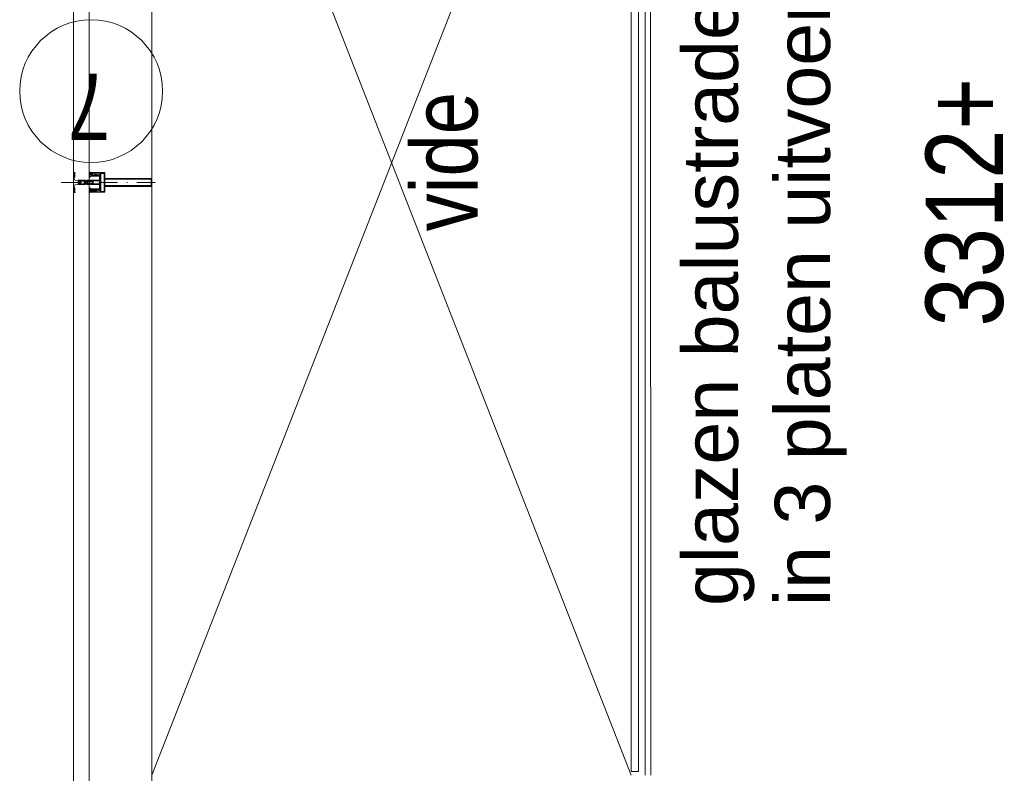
# Model space of a CAD drawing. Header units: millimetres. Extents: x 164327 to 368283, y 131426 to 274001.
# Tile 97 of 160: x 316544 to 319060, y 223458 to 225384. Entities that reach past the tile are written whole.
import ezdxf

# ---------------------------------------------------------------- set-up
doc = ezdxf.new("R2010")
doc.units = ezdxf.units.MM
doc.header["$LTSCALE"] = 400
doc.linetypes.add('STYLE_15', pattern=[0.240945, 0.11811, -0.059055, 0.004724, -0.059055])
doc.linetypes.add('STYLE_16', pattern=[0.177165, 0.11811, -0.059055])
for name, color, linetype, lineweight in [('mat-glas-hor', 5, 'Continuous', 15), ('mat-kalkzandsteen', 5, 'Continuous', 25), ('None', 7, 'Continuous', 9), ('Tekst', 140, 'Continuous', 15)]:
    doc.layers.add(name, color=color, linetype=linetype, lineweight=lineweight)
doc.styles.add('Arial', font='arial.ttf', dxfattribs={"height": 211.666667})
doc.styles.add('Arial Narrow', font='ARIALN.TTF', dxfattribs={"height": 222.25})

# ---------------------------------------------------------------- blocks, each defined once
blk = doc.blocks.new('*U1642')
at = {"layer": 'mat-glas-hor', "lineweight": 15}
blk.add_lwpolyline([(34121.1, 6870), (37231.1, 6870), (37231.1, 6852), (34121.1, 6852)], close=True, dxfattribs=at)
at = {"layer": 'None', "color": 43, "linetype": 'Continuous', "lineweight": 9}
blk.add_line((34111.1, 6835), (37241.1, 6835), dxfattribs=at)
at = {"layer": 'None', "color": 8, "linetype": 'Continuous', "lineweight": 5}
blk.add_line((34111.1, 6820), (37241.1, 6821), dxfattribs=at)
blk = doc.blocks.new('*U131')
at = {"layer": 'None', "color": 8, "lineweight": 5, "flags": 128}
for points in [[(-5, -154.3), (-5, -154.3, 0.414214), (-5.5, -154.8), (-5.5, -172.5), (-5.5, -172.5, 0.414214), (-5, -173), (-4, -173), (-4, -173, 0.414214), (-3.5, -172.5), (-3.5, -172.5, 0.414214), (-4, -172), (-4.5, -172), (-4.5, -168.8), (-4.5, -168.8, -0.414214), (-4, -168.3), (-2.7, -168.3), (-2.7, -168.3, 0.221695), (-1.9, -167.9), (-0.8, -166.5), (-0.8, -166.5, -0.466308), (0.8, -166.5), (2, -167.9), (2, -167.9, 0.221695), (2.7, -168.3), (4, -168.3), (4, -168.3, -0.414214), (4.5, -168.8), (4.5, -172), (4, -172), (4, -172, 0.414214), (3.5, -172.5), (3.5, -172.5, 0.414214), (4, -173), (5, -173), (5, -173, 0.414214), (5.5, -172.5), (5.5, -154.8), (5.5, -154.8, 0.414214), (5, -154.3), (4.7, -154.3), (4.7, -155), (4.7, -155, -0.414214), (4.4, -155.3), (4.1, -155.3), (4.1, -155.3, -0.414214), (3.3, -154.5), (3.3, -150.6), (3.3, -150.6, -0.414214), (4.1, -149.8), (4.4, -149.8), (4.4, -149.8, -0.414214), (4.7, -150.1), (4.7, -150.8), (5, -150.8), (5, -150.8, 0.414214), (5.5, -150.3), (5.5, -137.6), (5.5, -137.6, 0.351868), (5.3, -137.3), (5.3, -137.3, 0.351868), (4.9, -137.5), (4.1, -139.2), (4.1, -139.2, 0.314902), (4.2, -139.4), (4.5, -139.7), (4.5, -139.7, -0.198912), (4.5, -139.9), (4.5, -140.1), (4.5, -140.1, -0.198912), (4.5, -140.3), (4.2, -140.6), (4.2, -140.6, 0.414214), (4.2, -140.8), (4.5, -141.1), (4.5, -141.1, -0.198912), (4.5, -141.3), (4.5, -141.5), (4.5, -141.5, -0.198912), (4.5, -141.7), (4.2, -142), (4.2, -142, 0.414214), (4.2, -142.2), (4.5, -142.5), (4.5, -142.5, -0.198912), (4.5, -142.7), (4.5, -143.2), (4.5, -143.2, -0.087489), (4.5, -143.3), (4.2, -144.1), (4.2, -148.5), (4.2, -148.5, -0.414214), (3.9, -148.8), (-3.9, -148.8), (-3.9, -148.8, -0.414214), (-4.2, -148.5), (-4.2, -144.1), (-4.5, -143.3), (-4.5, -143.3, -0.087489), (-4.5, -143.2), (-4.5, -142.7), (-4.5, -142.7, -0.198912), (-4.4, -142.5), (-4.1, -142.2), (-4.1, -142.2, 0.414214), (-4.1, -142), (-4.4, -141.7), (-4.4, -141.7, -0.198912), (-4.5, -141.5), (-4.5, -141.3), (-4.5, -141.3, -0.198912), (-4.4, -141.1), (-4.1, -140.8), (-4.1, -140.8, 0.414214), (-4.1, -140.6), (-4.4, -140.3), (-4.4, -140.3, -0.198912), (-4.5, -140.1), (-4.5, -139.9), (-4.5, -139.9, -0.198912), (-4.4, -139.7), (-4.1, -139.4), (-4.1, -139.4, 0.314902), (-4.1, -139.2), (-4.9, -137.5), (-4.9, -137.5, 0.351868), (-5.3, -137.3), (-5.3, -137.3, 0.351868), (-5.5, -137.6), (-5.5, -150.3), (-5.5, -150.3, 0.414214), (-5, -150.8), (-4.7, -150.8), (-4.7, -150.1), (-4.7, -150.1, -0.414214), (-4.4, -149.8), (-4.1, -149.8), (-4.1, -149.8, -0.414214), (-3.3, -150.6), (-3.3, -154.5), (-3.3, -154.5, -0.414214), (-4.1, -155.3), (-4.4, -155.3), (-4.4, -155.3, -0.414214), (-4.7, -155), (-4.7, -154.3)], [(-1.8, -149.8, 0.414214), (-2.3, -150.3), (-2.3, -155.1), (-2.3, -155.1, 0.414214), (-2.1, -155.3), (2.1, -155.3), (2.1, -155.3, 0.414214), (2.3, -155.1), (2.3, -150.3), (2.3, -150.3, 0.414214), (1.8, -149.8), (-1.8, -149.8)], [(-4.5, -161.7, -0.414214), (-4, -161.2), (-2.7, -161.2), (-2.7, -161.2, 0.414214), (-2.5, -161), (-2.5, -160.4), (-2.5, -160.4, 0.414214), (-2.7, -160.2), (-4, -160.2), (-4, -160.2, -0.414214), (-4.5, -159.7), (-4.5, -156.8), (-4.5, -156.8, -0.414214), (-4, -156.3), (4, -156.3), (4, -156.3, -0.414214), (4.5, -156.8), (4.5, -159.7), (4.5, -159.7, -0.414214), (4, -160.2), (2.7, -160.2), (2.7, -160.2, 0.414214), (2.5, -160.4), (2.5, -161), (2.5, -161, 0.414214), (2.7, -161.2), (4, -161.2), (4, -161.2, -0.414214), (4.5, -161.7), (4.5, -166.8), (4.5, -166.8, -0.414214), (4, -167.3), (3, -167.3), (3, -167.3, -0.221695), (2.6, -167.1), (1.5, -165.9), (1.5, -165.9, 0.466308), (-1.5, -165.9), (-2.6, -167.1), (-2.6, -167.1, -0.221695), (-2.9, -167.3), (-4, -167.3), (-4, -167.3, -0.414214), (-4.5, -166.8), (-4.5, -161.7)]]:
    blk.add_lwpolyline(points, format="xyb", close=True, dxfattribs=at)
blk = doc.blocks.new('*U132')
at = {"layer": 'None', "color": 8, "lineweight": 5, "flags": 128}
for points in [[(-6, -180.7), (-6, -180.7, -0.388879), (-8.7, -183.2), (-8.7, -183.2), (-20.4, -183.2), (-21.6, -183.9), (-22.9, -183.9), (-22.9, -182.7), (-23.8, -182.7), (-23.8, -184.8), (23.8, -184.8), (23.8, -182.7), (22.9, -182.7), (22.9, -183.9), (21.7, -183.9), (20.4, -183.2), (8.7, -183.2), (8.7, -183.2, -0.388879), (6, -180.7), (6, -180.7), (5.3, -173.2), (2.5, -173.2), (2.5, -171.2), (-2.5, -171.2), (-2.5, -173.2), (-5.3, -173.2), (-6, -180.7)], [(-13.5, -182.8), (-13.5, -181.9), (-14.5, -181.1), (-14.5, -181.1, 0.36397), (-14.9, -181.1), (-14.9, -181.1), (-15.4, -181.5), (-15.4, -181.5, -0.36397), (-15.8, -181.5), (-15.8, -181.5), (-16.3, -181.1), (-16.3, -181.1, 0.36397), (-16.7, -181.1), (-16.7, -181.1), (-17.2, -181.5), (-17.2, -181.5, -0.36397), (-17.6, -181.5), (-17.6, -181.5), (-18.1, -181.1), (-18.1, -181.1, 0.36397), (-18.5, -181.1), (-18.5, -181.1), (-19, -181.5), (-19, -181.5, -0.36397), (-19.4, -181.5), (-19.4, -181.5), (-19.9, -181.1), (-19.9, -181.1, 0.36397), (-20.3, -181.1), (-20.3, -181.1), (-20.8, -181.5), (-20.8, -181.5, -0.36397), (-21.2, -181.5), (-21.2, -181.5), (-21.7, -181.1), (-21.7, -181.1, 0.36397), (-22.1, -181.1), (-22.1, -181.1), (-22.4, -181.3), (-23.2, -181.3), (-23.5, -181.1), (-23.5, -181.1, 0.36397), (-23.9, -181.1), (-23.9, -181.1), (-24.2, -181.3), (-24.5, -181.3), (-24.5, -181.3, -0.267949), (-24.8, -181.2), (-24.8, -181.2), (-24.9, -180.9), (-24.9, -180.9, 0.339454), (-25.3, -180.7), (-25.3, -180.7, 0.339454), (-25.5, -181), (-25.5, -181), (-25.5, -184.4), (-25.5, -184.4, 0.414214), (-25.2, -184.7), (-25.2, -184.7), (-24.3, -184.7), (-24.3, -184.7, 0.414214), (-24, -184.4), (-24, -184.4), (-24, -182.7), (-24, -182.7, 0.236068), (-24.1, -182.5), (-24.1, -182.5), (-24.1, -182.5, -0.548276), (-24, -182.2), (-24, -182.2, -0.548276), (-23.8, -182.4), (-23.8, -182.4), (-23.8, -182.4, 0.250388), (-23.6, -182.3), (-23.6, -182.3), (-22.8, -182.3), (-22.8, -182.3, -0.414214), (-22.5, -182.6), (-22.5, -182.6), (-22.5, -183.3), (-22.5, -183.3, 0.414214), (-22.2, -183.6), (-22.2, -183.6), (-22, -183.6), (-22, -183.6, 0.131652), (-21.8, -183.5), (-21.8, -183.5), (-20.5, -182.8), (-13.5, -182.8)], [(13.5, -182.8), (13.5, -181.9), (14.5, -181.1), (14.5, -181.1, -0.36397), (14.9, -181.1), (14.9, -181.1), (15.4, -181.5), (15.4, -181.5, 0.36397), (15.8, -181.5), (15.8, -181.5), (16.3, -181.1), (16.3, -181.1, -0.36397), (16.7, -181.1), (16.7, -181.1), (17.2, -181.5), (17.2, -181.5, 0.36397), (17.6, -181.5), (17.6, -181.5), (18.1, -181.1), (18.1, -181.1, -0.36397), (18.5, -181.1), (18.5, -181.1), (19, -181.5), (19, -181.5, 0.36397), (19.4, -181.5), (19.4, -181.5), (19.9, -181.1), (19.9, -181.1, -0.36397), (20.3, -181.1), (20.3, -181.1), (20.8, -181.5), (20.8, -181.5, 0.36397), (21.2, -181.5), (21.2, -181.5), (21.7, -181.1), (21.7, -181.1, -0.36397), (22.1, -181.1), (22.1, -181.1), (22.4, -181.3), (23.2, -181.3), (23.5, -181.1), (23.5, -181.1, -0.36397), (23.9, -181.1), (23.9, -181.1), (24.2, -181.3), (24.5, -181.3), (24.5, -181.3, 0.267949), (24.8, -181.2), (24.8, -181.2), (25, -180.9), (25, -180.9, -0.339454), (25.3, -180.7), (25.3, -180.7, -0.339454), (25.5, -181), (25.5, -181), (25.5, -184.4), (25.5, -184.4, -0.414214), (25.2, -184.7), (25.2, -184.7), (24.3, -184.7), (24.3, -184.7, -0.414214), (24, -184.4), (24, -184.4), (24, -182.7), (24, -182.7, -0.236068), (24.1, -182.5), (24.1, -182.5), (24.1, -182.5, 0.548276), (24.1, -182.2), (24.1, -182.2, 0.548276), (23.9, -182.4), (23.9, -182.4), (23.9, -182.4, -0.250388), (23.6, -182.3), (23.6, -182.3), (22.8, -182.3), (22.8, -182.3, 0.414214), (22.5, -182.6), (22.5, -182.6), (22.5, -183.3), (22.5, -183.3, -0.414214), (22.2, -183.6), (22.2, -183.6), (22, -183.6), (22, -183.6, -0.131652), (21.8, -183.5), (21.8, -183.5), (20.5, -182.8), (13.5, -182.8)]]:
    blk.add_lwpolyline(points, format="xyb", close=True, dxfattribs=at)
blk = doc.blocks.new('verticale stijl 150x50 UV')
at = {"layer": 'None', "color": 8, "linetype": 'STYLE_15', "lineweight": 5}
blk.add_line((0, -216), (0, 35), dxfattribs=at)
at = {"layer": 'None', "color": 8, "lineweight": 5}
for p, q in [((-25.6, -142.7), (-25.6, -142.7)), ((-25.6, -144.4), (-25.6, -144.4)), ((-24.8, -133.4), (-24.8, -133.4)), ((-24.8, -134.2), (-24.8, -134.2)), ((-24.8, -135), (-24.8, -135)), ((-24.8, -135.8), (-24.8, -135.8)), ((-24.8, -136.6), (-24.8, -136.6)), ((-24.8, -137.4), (-24.8, -137.4)), ((-24.8, -138.3), (-24.8, -138.3)), ((-24.8, -139.1), (-24.8, -139.1)), ((-24.8, -139.9), (-24.8, -139.9)), ((-24.8, -140.7), (-24.8, -140.7)), ((-24.8, -141.5), (-24.8, -141.5)), ((-24.8, -142.3), (-24.8, -142.3)), ((-24.8, -143.1), (-24.8, -143.1)), ((-24.8, -144.8), (-24.8, -144.8)), ((-24, -133), (-24, -133)), ((-24, -133.8), (-24, -133.8)), ((-24, -134.6), (-24, -134.6)), ((-24, -135.4), (-24, -135.4)), ((-24, -136.2), (-24, -136.2)), ((-24, -137), (-24, -137)), ((-24, -137.9), (-24, -137.9)), ((-24, -138.7), (-24, -138.7)), ((-24, -139.5), (-24, -139.5)), ((-24, -140.3), (-24, -140.3)), ((-24, -141.1), (-24, -141.1)), ((-24, -141.9), (-24, -141.9)), ((-24, -142.7), (-24, -142.7)), ((-24, -144.4), (-24, -144.4)), ((-23.2, -133.4), (-23.2, -133.4)), ((-23.2, -134.2), (-23.2, -134.2)), ((-23.2, -135), (-23.2, -135)), ((-23.2, -135.8), (-23.2, -135.8)), ((-23.2, -136.6), (-23.2, -136.6)), ((-23.2, -137.4), (-23.2, -137.4)), ((-23.2, -138.3), (-23.2, -138.3)), ((-23.2, -139.1), (-23.2, -139.1)), ((-23.2, -139.9), (-23.2, -139.9)), ((-23.2, -140.7), (-23.2, -140.7)), ((-23.2, -141.5), (-23.2, -141.5)), ((-23.2, -144.8), (-23.2, -144.8)), ((-22.4, -133), (-22.4, -133)), ((-22.4, -133.8), (-22.4, -133.8)), ((-22.4, -134.6), (-22.4, -134.6)), ((-22.4, -140.3), (-22.4, -140.3)), ((-22.4, -141.1), (-22.4, -141.1)), ((-22.4, -144.4), (-22.4, -144.4)), ((-21.6, -126.9), (-21.6, -126.9)), ((-21.6, -127.7), (-21.6, -127.7)), ((-21.6, -128.5), (-21.6, -128.5)), ((-21.6, -129.3), (-21.6, -129.3)), ((-21.6, -130.1), (-21.6, -130.1)), ((-21.6, -130.9), (-21.6, -130.9)), ((-21.6, -131.8), (-21.6, -131.8)), ((-21.6, -132.6), (-21.6, -132.6)), ((-21.6, -133.4), (-21.6, -133.4)), ((-21.6, -134.2), (-21.6, -134.2)), ((-21.6, -135), (-21.6, -135)), ((-21.6, -139.9), (-21.6, -139.9)), ((-21.6, -140.7), (-21.6, -140.7)), ((-21.6, -141.5), (-21.6, -141.5)), ((-21.6, -144.8), (-21.6, -144.8)), ((-20.7, -126.5), (-20.7, -126.5)), ((-20.7, -128.9), (-20.7, -128.9)), ((-20.7, -129.7), (-20.7, -129.7)), ((-20.7, -130.5), (-20.7, -130.5)), ((-20.7, -131.4), (-20.7, -131.4)), ((-20.7, -132.2), (-20.7, -132.2)), ((-20.7, -133), (-20.7, -133)), ((-20.7, -133.8), (-20.7, -133.8)), ((-20.7, -134.6), (-20.7, -134.6)), ((-20.7, -135.4), (-20.7, -135.4)), ((-20.7, -136.2), (-20.7, -136.2)), ((-20.7, -137), (-20.7, -137)), ((-20.7, -137.9), (-20.7, -137.9)), ((-20.7, -138.7), (-20.7, -138.7)), ((-20.7, -139.5), (-20.7, -139.5)), ((-20.7, -140.3), (-20.7, -140.3)), ((-20.7, -141.1), (-20.7, -141.1)), ((-20.7, -144.4), (-20.7, -144.4)), ((-19.9, -126.1), (-19.9, -126.1)), ((-19.9, -130.1), (-19.9, -130.1)), ((-19.9, -130.9), (-19.9, -130.9)), ((-19.9, -131.8), (-19.9, -131.8)), ((-19.9, -132.6), (-19.9, -132.6)), ((-19.9, -133.4), (-19.9, -133.4)), ((-19.9, -134.2), (-19.9, -134.2)), ((-19.9, -135), (-19.9, -135)), ((-19.9, -135.8), (-19.9, -135.8)), ((-19.9, -136.6), (-19.9, -136.6)), ((-19.9, -137.4), (-19.9, -137.4)), ((-19.9, -138.3), (-19.9, -138.3)), ((-19.9, -139.1), (-19.9, -139.1)), ((-19.9, -139.9), (-19.9, -139.9)), ((-19.9, -140.7), (-19.9, -140.7)), ((-19.9, -141.5), (-19.9, -141.5)), ((-19.9, -142.3), (-19.9, -142.3)), ((-19.9, -143.1), (-19.9, -143.1)), ((-19.9, -143.9), (-19.9, -143.9)), ((-19.1, -126.5), (-19.1, -126.5)), ((-19.1, -127.3), (-19.1, -127.3)), ((-19.1, -128.9), (-19.1, -128.9)), ((-19.1, -129.7), (-19.1, -129.7)), ((-19.1, -130.5), (-19.1, -130.5)), ((-19.1, -131.4), (-19.1, -131.4)), ((-19.1, -132.2), (-19.1, -132.2)), ((-19.1, -133), (-19.1, -133)), ((-19.1, -133.8), (-19.1, -133.8)), ((-19.1, -134.6), (-19.1, -134.6)), ((-19.1, -140.3), (-19.1, -140.3)), ((-19.1, -141.1), (-19.1, -141.1)), ((-19.1, -141.9), (-19.1, -141.9)), ((-18.3, -127.7), (-18.3, -127.7)), ((-18.3, -128.5), (-18.3, -128.5)), ((-18.3, -129.3), (-18.3, -129.3)), ((-18.3, -133.4), (-18.3, -133.4)), ((-18.3, -134.2), (-18.3, -134.2)), ((-18.3, -135), (-18.3, -135)), ((-18.3, -139.9), (-18.3, -139.9)), ((-18.3, -140.7), (-18.3, -140.7)), ((-18.3, -141.5), (-18.3, -141.5)), ((-18.3, -142.3), (-18.3, -142.3)), ((-17.5, -133), (-17.5, -133)), ((-17.5, -133.8), (-17.5, -133.8)), ((-17.5, -134.6), (-17.5, -134.6)), ((-17.5, -135.4), (-17.5, -135.4)), ((-17.5, -136.2), (-17.5, -136.2)), ((-17.5, -137), (-17.5, -137)), ((-17.5, -137.9), (-17.5, -137.9)), ((-17.5, -138.7), (-17.5, -138.7)), ((-17.5, -139.5), (-17.5, -139.5)), ((-17.5, -140.3), (-17.5, -140.3)), ((-17.5, -141.1), (-17.5, -141.1)), ((-17.5, -141.9), (-17.5, -141.9)), ((-17.5, -142.7), (-17.5, -142.7)), ((-16.7, -133.4), (-16.7, -133.4)), ((-16.7, -134.2), (-16.7, -134.2)), ((-16.7, -135), (-16.7, -135)), ((-16.7, -135.8), (-16.7, -135.8)), ((-16.7, -136.6), (-16.7, -136.6)), ((-16.7, -137.4), (-16.7, -137.4)), ((-16.7, -138.3), (-16.7, -138.3)), ((-16.7, -139.1), (-16.7, -139.1)), ((-16.7, -139.9), (-16.7, -139.9)), ((-16.7, -140.7), (-16.7, -140.7)), ((-16.7, -141.5), (-16.7, -141.5)), ((-16.7, -142.3), (-16.7, -142.3)), ((-16.7, -143.1), (-16.7, -143.1)), ((-15.9, -141.1), (-15.9, -141.1)), ((-15.9, -141.9), (-15.9, -141.9)), ((-15.9, -142.7), (-15.9, -142.7)), ((-15.9, -144.4), (-15.9, -144.4)), ((-15.1, -142.3), (-15.1, -142.3)), ((-15.1, -143.1), (-15.1, -143.1)), ((-15.1, -143.9), (-15.1, -143.9)), ((-15.1, -144.8), (-15.1, -144.8)), ((-14.2, -141.9), (-14.2, -141.9)), ((-14.2, -142.7), (-14.2, -142.7)), ((-14.2, -143.5), (-14.2, -143.5)), ((-14.2, -144.4), (-14.2, -144.4)), ((-13.4, -143.1), (-13.4, -143.1)), ((-13.4, -143.9), (-13.4, -143.9))]:
    blk.add_line(p, q, dxfattribs=at)
at = {"layer": 'None', "color": 8, "linetype": 'STYLE_16', "lineweight": 5}
for p, q in [((-2.2, -155.1), (0, -154.5)), ((-2.2, -156.7), (-2.2, -155.1)), ((-1.5, -156.9), (-1.5, -155)), ((-1, -157), (-1, -155.1)), ((2.3, -155.1), (0, -154.5)), ((1, -157), (1, -155.1)), ((1.5, -156.9), (1.5, -155)), ((2.3, -156.7), (2.3, -155.1))]:
    blk.add_line(p, q, dxfattribs=at)
at = {"layer": 'None', "color": 8, "linetype": 'Continuous', "lineweight": 5, "flags": 128}
for points in [[(-10, 15.4), (10, 15.4), (10, -104.8), (25, -104.8), (25, -116.8), (-25, -116.8), (-25, -104.8), (-10, -104.8)], [(-8, 13.4), (-8, -104.8), (8, -104.8), (8, 13.4)], [(8, -106.8), (-8, -106.8), (-23, -106.8), (-23, -114.8), (23, -114.8), (23, -106.8)]]:
    blk.add_lwpolyline(points, close=True, dxfattribs=at)
at = {"layer": 'None', "color": 8, "lineweight": 5, "flags": 128}
for points in [[(25, -132.6), (25, -116.8), (23.1, -116.8), (-23.1, -116.8), (-25, -116.8), (-25, -132.6), (-22.1, -132.6), (-22.1, -128), (-22.6, -128), (-22.6, -126.6), (-22.1, -126.6), (-22.1, -124.7), (-21.9, -124.5), (-21.9, -120.3), (-21.9, -120.3, -0.414214), (-20.2, -118.6), (-20.1, -118.6), (-20.1, -118.6, -0.414214), (-18.4, -120.3), (-18.4, -124.5), (-18.2, -124.7), (-18.2, -126.6), (-17.7, -126.6), (-17.7, -128), (-18.2, -128), (-18.2, -132.6), (-16.3, -132.6), (-16.3, -119.8), (-16.3, -119.8, -0.414214), (-15.1, -118.6), (-15.1, -118.6), (-6.5, -118.6), (-6.5, -118.6, -0.414214), (-5.3, -119.8), (-5.3, -136.8), (-3.9, -136.8), (-3.9, -139.6), (-4.3, -140), (-3.9, -140.4), (-3.9, -141), (-4.3, -141.4), (-3.9, -141.8), (-3.9, -142.4), (-4.3, -142.8), (-3.9, -143.8), (-3.9, -148.6), (-2.2, -148.6), (-2.2, -137.8), (-2.2, -137.8, -0.414214), (0, -135.6), (0, -135.6), (0, -135.6, -0.414214), (2.2, -137.8), (2.2, -148.6), (3.9, -148.6), (3.9, -143.8), (4.3, -142.8), (3.9, -142.4), (3.9, -141.8), (4.3, -141.4), (3.9, -141), (3.9, -140.4), (4.3, -140), (3.9, -139.6), (3.9, -136.8), (5.4, -136.8), (5.4, -119.8), (5.4, -119.8, -0.414214), (6.6, -118.6), (6.6, -118.6), (15.1, -118.6), (15.1, -118.6, -0.414214), (16.3, -119.8), (16.3, -132.6), (18.2, -132.6), (18.2, -128), (17.7, -128), (17.7, -126.6), (18.2, -126.6), (18.2, -124.7), (18.5, -124.5), (18.5, -120.3), (18.5, -120.3, -0.414214), (20.2, -118.6), (20.2, -118.6), (20.2, -118.6, -0.414214), (21.9, -120.3), (21.9, -124.5), (22.1, -124.7), (22.1, -126.6), (22.6, -126.6), (22.6, -128), (22.1, -128), (22.1, -132.6)], [(-14.8, -144.8), (-14.8, -144.8, 0.390793), (-13.2, -143.5), (-13.2, -143.5, 0.390793), (-14.4, -141.8), (-14.4, -141.8, -0.352623), (-16, -139.9), (-16, -133.1), (-16, -133.1, 0.414214), (-16.3, -132.8), (-17.6, -132.8), (-18.1, -133), (-18.1, -133, -0.520293), (-18.3, -132.8), (-18.3, -130.1), (-18.2, -130), (-18.2, -128), (-18.2, -128, -0.577863), (-18.1, -127.7), (-18, -127.7), (-18, -127.7, 0.366605), (-17.7, -127.5), (-17.7, -127.5, 0.366605), (-17.9, -127.1), (-17.9, -127.1, -0.130834), (-19.2, -126.1), (-19.2, -126.1, 0.439074), (-20.7, -126.1), (-20.7, -126.1, -0.133252), (-22, -127.1), (-22, -127.1, 0.366605), (-22.2, -127.5), (-22.2, -127.5, 0.366605), (-21.9, -127.7), (-21.8, -127.7), (-21.8, -127.7, -0.577455), (-21.8, -128), (-21.8, -130), (-21.6, -130.1), (-21.6, -132.8), (-21.6, -132.8, -0.52048), (-21.9, -133), (-22.4, -132.8), (-24.7, -132.8), (-24.7, -132.8, 0.414214), (-25, -133.1), (-25, -140.9), (-25, -140.9, -0.255976), (-25.9, -142.6), (-25.9, -142.6, 0.749676), (-25.3, -144.8), (-21.2, -144.8), (-21.2, -144.8, 0.414214), (-19.2, -142.8), (-19.2, -142.8, -0.402808), (-18.7, -142.3), (-18.7, -142.3, -0.402808), (-18.2, -142.8), (-18.2, -142.8, 0.233259), (-18, -143.1), (-14.6, -143.6), (-14.6, -143.6, -0.419014), (-14.5, -143.7), (-14.5, -143.7, -0.419014), (-14.6, -143.8), (-16, -143.8), (-16, -143.8, 0.414214), (-16.5, -144.3), (-16.5, -144.3, 0.414214), (-16, -144.8)], [(-23.2, -141.6), (-23.2, -141.6, 0.418874), (-23.7, -142.1), (-23.7, -142.1, -0.396568), (-25.3, -143.4), (-25.3, -143.4, 0.437017), (-25.7, -143.7), (-25.7, -143.7, 0.437017), (-25.4, -144), (-21.9, -144), (-21.9, -144, 0.263556), (-20.2, -143), (-20.2, -143, 0.552342), (-20.8, -141.8)], [(-23, -135.9), (-23, -135.9, -0.414214), (-22.1, -135), (-22.1, -135, -0.414214), (-21.3, -135.9), (-21.3, -138.8), (-21.3, -138.8, -0.414214), (-22.1, -139.6), (-22.1, -139.6, -0.414214), (-23, -138.8)], [(-21, -127.8, -0.29188), (-20.8, -127.3), (-20.3, -126.9), (-20.3, -126.9, -0.344328), (-19.7, -126.9), (-19.2, -127.3), (-19.2, -127.3, -0.29188), (-19, -127.8), (-19.4, -129.5), (-19.4, -129.5, -0.348796), (-20, -130), (-20, -130, -0.348796), (-20.6, -129.5), (-21, -127.8)], [(-18.8, -139.6, -0.414214), (-19.7, -138.8), (-19.7, -135.9), (-19.7, -135.9, -0.414214), (-18.8, -135), (-18.8, -135, -0.414214), (-18, -135.9), (-18, -138.8), (-18, -138.8, -0.414214), (-18.8, -139.6)], [(14.8, -144.8), (14.8, -144.8, -0.390793), (13.3, -143.5), (13.3, -143.5, -0.390793), (14.4, -141.8), (14.4, -141.8, 0.352623), (16, -139.9), (16, -133.1), (16, -133.1, -0.414214), (16.3, -132.8), (17.6, -132.8), (18.1, -133), (18.1, -133, 0.520293), (18.4, -132.8), (18.4, -130.1), (18.2, -130), (18.2, -128), (18.2, -128, 0.577863), (18.2, -127.7), (18.1, -127.7), (18.1, -127.7, -0.366605), (17.8, -127.5), (17.8, -127.5, -0.366605), (18, -127.1), (18, -127.1, 0.130834), (19.3, -126.1), (19.3, -126.1, -0.439074), (20.7, -126.1), (20.7, -126.1, 0.133252), (22.1, -127.1), (22.1, -127.1, -0.366605), (22.3, -127.5), (22.3, -127.5, -0.366605), (22, -127.7), (21.9, -127.7), (21.9, -127.7, 0.577455), (21.8, -128), (21.8, -130), (21.7, -130.1), (21.7, -132.8), (21.7, -132.8, 0.52048), (21.9, -133), (22.4, -132.8), (24.7, -132.8), (24.7, -132.8, -0.414214), (25, -133.1), (25, -140.9), (25, -140.9, 0.255976), (25.9, -142.6), (25.9, -142.6, -0.749676), (25.3, -144.8), (21.2, -144.8), (21.2, -144.8, -0.414214), (19.2, -142.8), (19.2, -142.8, 0.402808), (18.7, -142.3), (18.7, -142.3, 0.402808), (18.2, -142.8), (18.2, -142.8, -0.233259), (18, -143.1), (14.6, -143.6), (14.6, -143.6, 0.419014), (14.5, -143.7), (14.5, -143.7, 0.419014), (14.6, -143.8), (16, -143.8), (16, -143.8, -0.414214), (16.5, -144.3), (16.5, -144.3, -0.414214), (16, -144.8)], [(18.9, -139.6, 0.414214), (19.7, -138.8), (19.7, -135.9), (19.7, -135.9, 0.414214), (18.9, -135), (18.9, -135, 0.414214), (18, -135.9), (18, -138.8), (18, -138.8, 0.414214), (18.9, -139.6)], [(21, -127.8, 0.29188), (20.8, -127.3), (20.3, -126.9), (20.3, -126.9, 0.344328), (19.7, -126.9), (19.2, -127.3), (19.2, -127.3, 0.29188), (19, -127.8), (19.4, -129.5), (19.4, -129.5, 0.348796), (20, -130), (20, -130, 0.348796), (20.6, -129.5), (21, -127.8)], [(23.2, -141.6), (23.2, -141.6, -0.418874), (23.7, -142.1), (23.7, -142.1, 0.396568), (25.3, -143.4), (25.3, -143.4, -0.437017), (25.7, -143.7), (25.7, -143.7, -0.437017), (25.4, -144), (21.9, -144), (21.9, -144, -0.263556), (20.2, -143), (20.2, -143, -0.552342), (20.8, -141.8)], [(23, -135.9), (23, -135.9, 0.414214), (22.2, -135), (22.2, -135, 0.414214), (21.3, -135.9), (21.3, -138.8), (21.3, -138.8, 0.414214), (22.2, -139.6), (22.2, -139.6, 0.414214), (23, -138.8)], [(0, -157.1), (0, -157.1, -0.163834), (-4.3, -155.6), (-4.3, -155.6), (-4.3, -155.6, -0.234469), (-4.7, -154.8), (-4.7, -154.8), (-4.7, -153.6), (4.8, -153.6), (4.8, -154.8), (4.8, -154.8, -0.234469), (4.4, -155.6), (4.4, -155.6), (4.4, -155.6, -0.163834), (0, -157.1), (0, -157.1)]]:
    blk.add_lwpolyline(points, format="xyb", close=True, dxfattribs=at)
blk.add_lwpolyline([(4, -118.6), (4, -134.3), (-4, -134.3), (-4, -118.6)], close=True, dxfattribs=at)
at = {"layer": 'None', "color": 8, "linetype": 'STYLE_16', "lineweight": 5}
for centre, radius, start, end in [((-1.6, -158.4), 3.38, 79.3357, 100.6643), ((0, -163.2), 8.16, 82.9585, 97.0415), ((0, -160.4), 3.5, 73.4149, 106.5851), ((1.6, -158.4), 3.38, 79.3357, 100.6643)]:
    blk.add_arc(centre, radius, start, end, dxfattribs=at)
at = {"layer": 'None', "color": 7}
for name in ['*U131', '*U132']:
    blk.add_blockref(name, (0, 0), dxfattribs=at)
blk = doc.blocks.new('*U1659')
at = {"layer": 'None', "color": 140, "lineweight": 15}
for p, q in [((37162.6, 8295), (29439.6, 8295)), ((37162.6, 8255), (29439.6, 8255))]:
    blk.add_line(p, q, dxfattribs=at)
at = {"layer": 'None', "color": 43, "linetype": 'Continuous', "lineweight": 9}
blk.add_line((29436.1, 8095), (37166.1, 8095), dxfattribs=at)
at = {"layer": 'mat-kalkzandsteen', "color": 7, "xscale": -1, "rotation": 180}
blk.add_blockref('verticale stijl 150x50 UV', (35626.1, 8110.4), dxfattribs=at)

msp = doc.modelspace()

# ---------------------------------------------------------------- linework, layer by layer
at = {"layer": 'None', "color": 8, "linetype": 'Continuous', "lineweight": 5}
for p, q in [((318106.98469, 226582.75864), (316881.97992, 223452.75864)), ((318106.98438, 223452.75825), (316881.97992, 226582.75825))]:
    msp.add_line(p, q, dxfattribs=at)
at = {"layer": 'None', "color": 43, "linetype": 'Continuous', "lineweight": 9}
msp.add_circle((316726.97992, 225201.08207), 182.60642, dxfattribs=at)

# ---------------------------------------------------------------- block references
at = {"layer": 'None', "color": 7, "rotation": 90}
for name in ['*U1659', '*U1642']:
    msp.add_blockref(name, (324976.97992, 189341.69912), dxfattribs=at)

# ---------------------------------------------------------------- texts
at = {"layer": 'None', "color": 43, "insert": (316775.66326, 225076.19873), "char_height": 169.33333, "attachment_point": 1, "rotation": 180, "style": 'Arial Narrow'}
msp.add_mtext('7', dxfattribs=at)
at = {"layer": 'Tekst', "color": 43, "insert": (318238.36444, 223885.2201), "char_height": 141.1111111, "attachment_point": 1, "rotation": 90, "style": 'Arial'}
msp.add_mtext('glazen balustrade\\Pin 3 platen uitvoeren', dxfattribs=at)
at = {"layer": 'Tekst', "color": 92, "insert": (318858.84103, 224599.53626), "char_height": 197.555556, "attachment_point": 1, "rotation": 90, "style": 'Arial Narrow'}
msp.add_mtext('3312+', dxfattribs=at)
at = {"layer": 'Tekst', "color": 0, "insert": (317544.74477, 225020.80787), "char_height": 169.333333, "attachment_point": 2, "rotation": 90, "style": 'Arial Narrow'}
msp.add_mtext('vide', dxfattribs=at)

doc.saveas('drawing.dxf')
